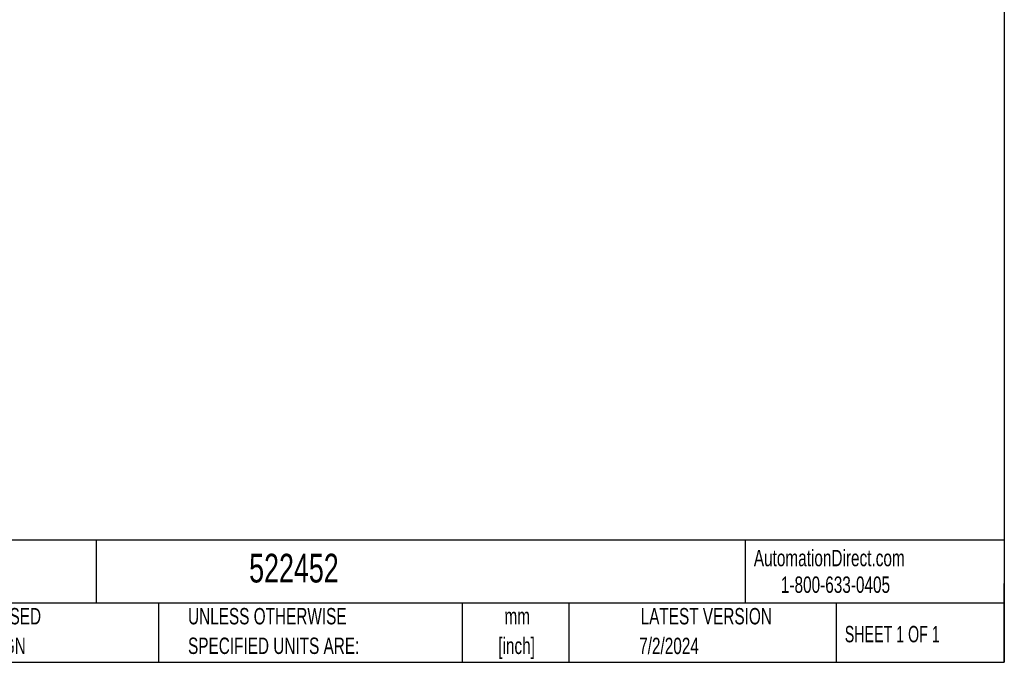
# Model space of a CAD drawing. Header units: millimetres. Extents: x 6 to 273, y 6 to 210.
# Tile 5 of 11: x 146 to 273, y 6 to 89. Entities that reach past the tile are written whole.
import ezdxf

# ---------------------------------------------------------------- set-up
doc = ezdxf.new("R2010")
doc.units = ezdxf.units.MM
doc.layers.add('TEXT', color=140, linetype='Continuous', lineweight=25)
doc.styles.add('SLDTEXTSTYLE0', font='TXT', dxfattribs={"width": 0.7})
doc.styles.add('SLDTEXTSTYLE1', font='TXT', dxfattribs={"width": 0.65})

msp = doc.modelspace()

# ---------------------------------------------------------------- linework, layer by layer
at = {"layer": 'TEXT'}
for p, q in [((273.05, 209.55), (273.05, 6.35)), ((273.05, 22.126), (6.35, 22.126)), ((155.759, 22.126), (155.759, 13.97)), ((239.575, 22.126), (239.575, 13.97)), ((273.05, 6.35), (273.05, 16.51)), ((273.05, 13.97), (6.35, 13.97)), ((163.78, 13.97), (163.78, 6.35)), ((203.024, 13.97), (203.024, 6.35)), ((216.812, 13.97), (216.812, 6.35)), ((251.349, 13.97), (251.349, 6.35)), ((6.35, 6.35), (273.05, 6.35))]:
    msp.add_line(p, q, dxfattribs=at)

# ---------------------------------------------------------------- texts
at = {"color": 179, "linetype": 'Continuous', "lineweight": 18, "char_height": 2.11667, "attachment_point": 1, "style": 'SLDTEXTSTYLE0'}
for s, insert in [('AutomationDirect.com', (240.695, 20.877)), ('1-800-633-0405', (244.192, 17.437))]:
    msp.add_mtext(s, dxfattribs=dict(at, insert=insert))
at = {"layer": 'TEXT'}
for s, insert, char_height, attachment_point, style in [('522452', (175.502, 20.364), 3.7042, 1, 'SLDTEXTSTYLE0'), ('METRIC UNITS USED', (128.478, 13.364), 2.11667, 1, 'SLDTEXTSTYLE0'), ('UNLESS OTHERWISE', (167.608, 13.364), 2.11667, 1, 'SLDTEXTSTYLE0'), ('mm', (210.13, 13.361), 2.1167, 2, 'SLDTEXTSTYLE0'), ('LATEST VERSION', (234.552, 13.364), 2.11667, 2, 'SLDTEXTSTYLE0'), ('SHEET 1 OF 1', (252.441, 11.051), 2.11667, 1, 'SLDTEXTSTYLE1'), ('FOR PART DESIGN', (128.478, 9.542), 2.11667, 1, 'SLDTEXTSTYLE0'), ('SPECIFIED UNITS ARE:', (167.608, 9.542), 2.11667, 1, 'SLDTEXTSTYLE0'), ('[inch]', (210.047, 9.539), 2.1167, 2, 'SLDTEXTSTYLE0'), ('7/2/2024', (229.739, 9.528), 2.1167, 2, 'SLDTEXTSTYLE0')]:
    msp.add_mtext(s, dxfattribs=dict(at, insert=insert, char_height=char_height, attachment_point=attachment_point, style=style))

doc.saveas('drawing.dxf')
